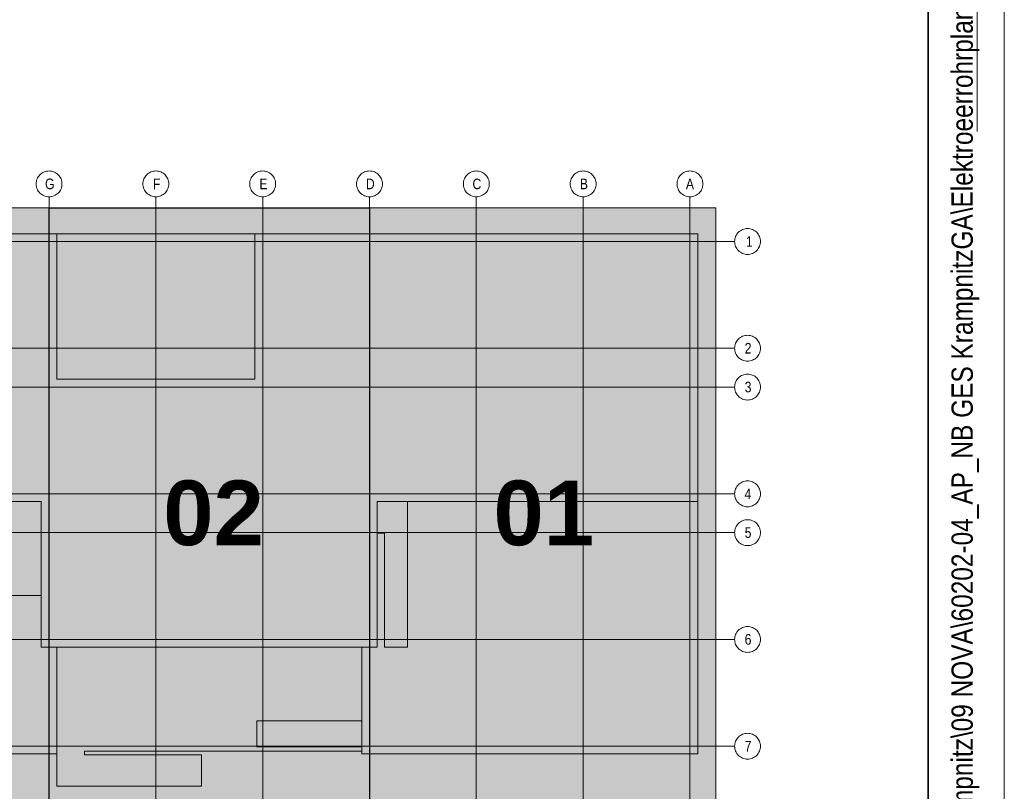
# Model space of a CAD drawing. Extents: x -620 to 300, y 62 to 1112.
# Tile 40 of 256: x 236 to 300, y 241 to 292. Entities that reach past the tile are written whole.
import ezdxf
from ezdxf.lldxf.tags import DXFTag

# ---------------------------------------------------------------- set-up
doc = ezdxf.new("R2010")
doc.units = 0
doc.layers.get('0').update_dxf_attribs({"lineweight": 13})
for name, color, linetype, lineweight in [('iwb_Plankopf Linie', 7, 'Continuous', 13), ('iwb_Plankopf Rahmen', 7, 'Continuous', 35), ('iwb_Plankopf Text', 7, 'Continuous', 18), ('PK_LP', 7, 'Continuous', 9), ('PK_LP_Achsen', 7, 'STRICHPUNKT2', 5)]:
    doc.layers.add(name, color=color, linetype=linetype, lineweight=lineweight)
doc.layers.add('PK_LP_T02', color=7, linetype='Continuous', lineweight=9, true_color=0xff6600)
doc.layers.add('PK_LP_T02_Rest', color=9, linetype='Continuous', lineweight=9, true_color=0x808080)
doc.styles.get("Standard").update_dxf_attribs({"font": 'ARIALN.TTF'})
tags = doc.linetypes.add('grob', pattern=[14, 3, -8, 3]).pattern_tags.tags
tags[8:9] = [DXFTag(74, 4), DXFTag(75, 0), DXFTag(340, '0'), DXFTag(46, 0.0), DXFTag(50, 0.0), DXFTag(44, 0.0), DXFTag(45, 0.0)]
tags[6:7] = [DXFTag(74, 4), DXFTag(75, 0), DXFTag(340, '0'), DXFTag(46, 0.0), DXFTag(50, 0.0), DXFTag(44, 0.0), DXFTag(45, 0.0)]
tags[4:5] = [DXFTag(74, 4), DXFTag(75, 0), DXFTag(340, '0'), DXFTag(46, 0.0), DXFTag(50, 0.0), DXFTag(44, 0.0), DXFTag(45, 0.0)]
tags = doc.linetypes.add('STRICHPUNKT2', pattern=[12.7, 6.35, -3.175, 0, -3.175]).pattern_tags.tags
tags[10:11] = [DXFTag(74, 4), DXFTag(75, 0), DXFTag(340, '0'), DXFTag(46, 0.0), DXFTag(50, 0.0), DXFTag(44, 0.0), DXFTag(45, 0.0)]
tags[8:9] = [DXFTag(74, 4), DXFTag(75, 0), DXFTag(340, '0'), DXFTag(46, 0.0), DXFTag(50, 0.0), DXFTag(44, 0.0), DXFTag(45, 0.0)]
tags[6:7] = [DXFTag(74, 4), DXFTag(75, 0), DXFTag(340, '0'), DXFTag(46, 0.0), DXFTag(50, 0.0), DXFTag(44, 0.0), DXFTag(45, 0.0)]
tags[4:5] = [DXFTag(74, 4), DXFTag(75, 0), DXFTag(340, '0'), DXFTag(46, 0.0), DXFTag(50, 0.0), DXFTag(44, 0.0), DXFTag(45, 0.0)]

# ---------------------------------------------------------------- blocks, each defined once
blk = doc.blocks.new('Blockreferenz-A06G9S5I8I')
at = {"color": 0, "linetype": 'ByBlock', "lineweight": -2, "ltscale": 0.13}
blk.add_solid([(237.643, 240.014), (237.643, 279.685), (258.68, 240.014), (258.68, 279.685)], dxfattribs=at)
at = {"layer": 'PK_LP', "linetype": 'grob', "lineweight": 5, "ltscale": 0.13}
for p, q in [((216.605, 279.685), (237.643, 279.685)), ((237.643, 279.685), (237.643, 240.014)), ((258.68, 279.685), (281.418, 279.685)), ((258.68, 240.014), (258.68, 279.685)), ((281.418, 279.685), (281.418, 240.014))]:
    blk.add_line(p, q, dxfattribs=at)
at = {"layer": 'PK_LP', "linetype": 'grob', "lineweight": 30, "ltscale": 0.3}
for p, q in [((237.643, 279.685), (258.68, 279.685)), ((237.643, 240.014), (237.643, 279.685)), ((258.68, 279.685), (258.68, 240.014))]:
    blk.add_line(p, q, dxfattribs=at)
at = {"layer": 'PK_LP', "linetype": 'ByBlock', "lineweight": -2, "ltscale": 0.13}
for p, q in [((237.643, 240.014), (237.643, 279.685)), ((258.68, 240.014), (258.68, 279.685))]:
    blk.add_line(p, q, dxfattribs=at)
at = {"layer": 'PK_LP', "linetype": 'ByBlock', "lineweight": 13, "ltscale": 0.13}
for p, q in [((209.085, 277.985), (238.15, 277.985)), ((238.15, 277.985), (251.16, 277.985)), ((238.15, 268.423), (238.15, 277.985)), ((238.15, 277.985), (238.15, 268.423)), ((251.16, 277.985), (251.16, 268.423)), ((251.16, 268.423), (251.16, 277.985)), ((251.16, 277.985), (280.225, 277.985)), ((280.225, 277.985), (280.225, 260.395)), ((251.16, 268.423), (238.15, 268.423)), ((238.15, 268.423), (251.16, 268.423)), ((237.135, 260.395), (217.113, 260.395)), ((237.135, 250.833), (237.135, 260.395)), ((280.225, 260.395), (259.188, 260.395)), ((259.188, 260.395), (259.188, 250.833)), ((261.185, 260.395), (259.188, 260.395)), ((259.188, 260.395), (259.188, 258.319)), ((280.225, 260.395), (259.188, 260.395)), ((259.188, 260.395), (259.188, 250.833)), ((261.185, 250.833), (261.185, 260.395)), ((280.225, 243.82), (280.225, 260.395)), ((259.188, 258.319), (259.655, 258.319)), ((259.655, 258.319), (259.655, 250.833)), ((237.135, 254.222), (221.25, 254.222)), ((237.135, 250.833), (237.135, 254.222)), ((238.15, 250.833), (237.135, 250.833)), ((259.188, 250.833), (237.135, 250.833)), ((238.15, 250.833), (238.15, 241.714)), ((258.173, 250.833), (238.15, 250.833)), ((238.15, 243.82), (238.15, 250.833)), ((258.173, 243.996), (258.173, 250.833)), ((259.188, 250.833), (258.173, 250.833)), ((258.173, 250.833), (258.173, 245.994)), ((259.655, 250.833), (261.185, 250.833)), ((251.288, 245.994), (251.288, 244.294)), ((258.173, 245.994), (251.288, 245.994)), ((216.098, 243.82), (238.15, 243.82)), ((239.976, 243.754), (239.976, 243.996)), ((239.976, 243.996), (258.173, 243.996)), ((247.66, 243.754), (239.976, 243.754)), ((247.66, 241.714), (247.66, 243.754)), ((251.288, 244.294), (258.173, 244.294)), ((258.173, 244.294), (258.173, 243.82)), ((258.173, 243.82), (280.225, 243.82)), ((238.15, 241.714), (247.66, 241.714))]:
    blk.add_line(p, q, dxfattribs=at)
at = {"layer": 'PK_LP_Achsen', "linetype": 'ByBlock', "ltscale": 0.13}
for p, q in [((236.986, 281.797), (237.042, 281.859)), ((237.042, 281.859), (237.103, 281.915)), ((237.103, 281.915), (237.17, 281.964)), ((237.17, 281.964), (237.242, 282.007)), ((237.242, 282.007), (237.317, 282.043)), ((237.317, 282.043), (237.396, 282.071)), ((237.396, 282.071), (237.477, 282.091)), ((237.477, 282.091), (237.559, 282.103)), ((237.559, 282.103), (237.643, 282.108)), ((237.643, 282.108), (237.726, 282.103)), ((237.726, 282.103), (237.809, 282.091)), ((237.809, 282.091), (237.889, 282.071)), ((237.889, 282.071), (237.968, 282.043)), ((237.968, 282.043), (238.043, 282.007)), ((238.043, 282.007), (238.115, 281.964)), ((238.115, 281.964), (238.182, 281.915)), ((238.182, 281.915), (238.244, 281.859)), ((238.244, 281.859), (238.3, 281.797)), ((243.998, 281.797), (244.054, 281.859)), ((244.054, 281.859), (244.116, 281.915)), ((244.116, 281.915), (244.183, 281.964)), ((244.183, 281.964), (244.255, 282.007)), ((244.255, 282.007), (244.33, 282.043)), ((244.33, 282.043), (244.408, 282.071)), ((244.408, 282.071), (244.489, 282.091)), ((244.489, 282.091), (244.572, 282.103)), ((244.572, 282.103), (244.655, 282.108)), ((244.655, 282.108), (244.739, 282.103)), ((244.739, 282.103), (244.821, 282.091)), ((244.821, 282.091), (244.902, 282.071)), ((244.902, 282.071), (244.98, 282.043)), ((244.98, 282.043), (245.056, 282.007)), ((245.056, 282.007), (245.127, 281.964)), ((245.127, 281.964), (245.194, 281.915)), ((245.194, 281.915), (245.256, 281.859)), ((245.256, 281.859), (245.312, 281.797)), ((251.011, 281.797), (251.067, 281.859)), ((251.067, 281.859), (251.128, 281.915)), ((251.128, 281.915), (251.195, 281.964)), ((251.195, 281.964), (251.267, 282.007)), ((251.267, 282.007), (251.342, 282.043)), ((251.342, 282.043), (251.421, 282.071)), ((251.421, 282.071), (251.502, 282.091)), ((251.502, 282.091), (251.584, 282.103)), ((251.584, 282.103), (251.668, 282.108)), ((251.668, 282.108), (251.751, 282.103)), ((251.751, 282.103), (251.834, 282.091)), ((251.834, 282.091), (251.914, 282.071)), ((251.914, 282.071), (251.993, 282.043)), ((251.993, 282.043), (252.068, 282.007)), ((252.068, 282.007), (252.14, 281.964)), ((252.14, 281.964), (252.207, 281.915)), ((252.207, 281.915), (252.269, 281.859)), ((252.269, 281.859), (252.325, 281.797)), ((258.023, 281.797), (258.079, 281.859)), ((258.079, 281.859), (258.141, 281.915)), ((258.141, 281.915), (258.208, 281.964)), ((258.208, 281.964), (258.28, 282.007)), ((258.28, 282.007), (258.355, 282.043)), ((258.355, 282.043), (258.433, 282.071)), ((258.433, 282.071), (258.514, 282.091)), ((258.514, 282.091), (258.597, 282.103)), ((258.597, 282.103), (258.68, 282.108)), ((258.68, 282.108), (258.764, 282.103)), ((258.764, 282.103), (258.846, 282.091)), ((258.846, 282.091), (258.927, 282.071)), ((258.927, 282.071), (259.005, 282.043)), ((259.005, 282.043), (259.081, 282.007)), ((259.081, 282.007), (259.152, 281.964)), ((259.152, 281.964), (259.219, 281.915)), ((259.219, 281.915), (259.281, 281.859)), ((259.281, 281.859), (259.337, 281.797)), ((265.036, 281.797), (265.092, 281.859)), ((265.092, 281.859), (265.153, 281.915)), ((265.153, 281.915), (265.22, 281.964)), ((265.22, 281.964), (265.292, 282.007)), ((265.292, 282.007), (265.367, 282.043)), ((265.367, 282.043), (265.446, 282.071)), ((265.446, 282.071), (265.527, 282.091)), ((265.527, 282.091), (265.609, 282.103)), ((265.609, 282.103), (265.693, 282.108)), ((265.693, 282.108), (265.776, 282.103)), ((265.776, 282.103), (265.859, 282.091)), ((265.859, 282.091), (265.939, 282.071)), ((265.939, 282.071), (266.018, 282.043)), ((266.018, 282.043), (266.093, 282.007)), ((266.093, 282.007), (266.165, 281.964)), ((266.165, 281.964), (266.232, 281.915)), ((266.232, 281.915), (266.294, 281.859)), ((266.294, 281.859), (266.35, 281.797)), ((272.048, 281.797), (272.104, 281.859)), ((272.104, 281.859), (272.166, 281.915)), ((272.166, 281.915), (272.233, 281.964)), ((272.233, 281.964), (272.305, 282.007)), ((272.305, 282.007), (272.38, 282.043)), ((272.38, 282.043), (272.458, 282.071)), ((272.458, 282.071), (272.539, 282.091)), ((272.539, 282.091), (272.622, 282.103)), ((272.622, 282.103), (272.705, 282.108)), ((272.705, 282.108), (272.789, 282.103)), ((272.789, 282.103), (272.871, 282.091)), ((272.871, 282.091), (272.952, 282.071)), ((272.952, 282.071), (273.03, 282.043)), ((273.03, 282.043), (273.106, 282.007)), ((273.106, 282.007), (273.177, 281.964)), ((273.177, 281.964), (273.244, 281.915)), ((273.244, 281.915), (273.306, 281.859)), ((273.306, 281.859), (273.362, 281.797)), ((279.061, 281.797), (279.117, 281.859)), ((279.117, 281.859), (279.178, 281.915)), ((279.178, 281.915), (279.245, 281.964)), ((279.245, 281.964), (279.317, 282.007)), ((279.317, 282.007), (279.392, 282.043)), ((279.392, 282.043), (279.471, 282.071)), ((279.471, 282.071), (279.552, 282.091)), ((279.552, 282.091), (279.634, 282.103)), ((279.634, 282.103), (279.718, 282.108)), ((279.718, 282.108), (279.801, 282.103)), ((279.801, 282.103), (279.884, 282.091)), ((279.884, 282.091), (279.964, 282.071)), ((279.964, 282.071), (280.043, 282.043)), ((280.043, 282.043), (280.118, 282.007)), ((280.118, 282.007), (280.19, 281.964)), ((280.19, 281.964), (280.257, 281.915)), ((280.257, 281.915), (280.319, 281.859)), ((280.319, 281.859), (280.375, 281.797)), ((236.793, 281.258), (236.797, 281.341)), ((236.797, 281.174), (236.793, 281.258)), ((236.797, 281.341), (236.809, 281.423)), ((236.809, 281.092), (236.797, 281.174)), ((236.809, 281.423), (236.829, 281.504)), ((236.829, 281.504), (236.857, 281.583)), ((236.857, 281.583), (236.893, 281.658)), ((236.893, 281.658), (236.936, 281.73)), ((236.936, 281.73), (236.986, 281.797)), ((238.3, 281.797), (238.349, 281.73)), ((238.349, 281.73), (238.392, 281.658)), ((238.392, 281.658), (238.428, 281.583)), ((238.428, 281.583), (238.456, 281.504)), ((238.456, 281.504), (238.476, 281.423)), ((238.476, 281.423), (238.489, 281.341)), ((238.489, 281.174), (238.476, 281.092)), ((238.489, 281.341), (238.493, 281.258)), ((238.493, 281.258), (238.489, 281.174)), ((243.805, 281.258), (243.809, 281.341)), ((243.809, 281.174), (243.805, 281.258)), ((243.809, 281.341), (243.822, 281.423)), ((243.822, 281.092), (243.809, 281.174)), ((243.822, 281.423), (243.842, 281.504)), ((243.842, 281.504), (243.87, 281.583)), ((243.87, 281.583), (243.906, 281.658)), ((243.906, 281.658), (243.948, 281.73)), ((243.948, 281.73), (243.998, 281.797)), ((245.312, 281.797), (245.362, 281.73)), ((245.362, 281.73), (245.405, 281.658)), ((245.405, 281.658), (245.44, 281.583)), ((245.44, 281.583), (245.469, 281.504)), ((245.469, 281.504), (245.489, 281.423)), ((245.489, 281.423), (245.501, 281.341)), ((245.501, 281.174), (245.489, 281.092)), ((245.501, 281.341), (245.505, 281.258)), ((245.505, 281.258), (245.501, 281.174)), ((250.818, 281.258), (250.822, 281.341)), ((250.822, 281.174), (250.818, 281.258)), ((250.822, 281.341), (250.834, 281.423)), ((250.834, 281.092), (250.822, 281.174)), ((250.834, 281.423), (250.854, 281.504)), ((250.854, 281.504), (250.882, 281.583)), ((250.882, 281.583), (250.918, 281.658)), ((250.918, 281.658), (250.961, 281.73)), ((250.961, 281.73), (251.011, 281.797)), ((252.325, 281.797), (252.374, 281.73)), ((252.374, 281.73), (252.417, 281.658)), ((252.417, 281.658), (252.453, 281.583)), ((252.453, 281.583), (252.481, 281.504)), ((252.481, 281.504), (252.501, 281.423)), ((252.501, 281.423), (252.514, 281.341)), ((252.514, 281.174), (252.501, 281.092)), ((252.514, 281.341), (252.518, 281.258)), ((252.518, 281.258), (252.514, 281.174)), ((257.83, 281.258), (257.834, 281.341)), ((257.834, 281.174), (257.83, 281.258)), ((257.834, 281.341), (257.847, 281.423)), ((257.847, 281.092), (257.834, 281.174)), ((257.847, 281.423), (257.867, 281.504)), ((257.867, 281.504), (257.895, 281.583)), ((257.895, 281.583), (257.931, 281.658)), ((257.931, 281.658), (257.973, 281.73)), ((257.973, 281.73), (258.023, 281.797)), ((259.337, 281.797), (259.387, 281.73)), ((259.387, 281.73), (259.43, 281.658)), ((259.43, 281.658), (259.465, 281.583)), ((259.465, 281.583), (259.494, 281.504)), ((259.494, 281.504), (259.514, 281.423)), ((259.514, 281.423), (259.526, 281.341)), ((259.526, 281.174), (259.514, 281.092)), ((259.526, 281.341), (259.53, 281.258)), ((259.53, 281.258), (259.526, 281.174)), ((264.843, 281.258), (264.847, 281.341)), ((264.847, 281.174), (264.843, 281.258)), ((264.847, 281.341), (264.859, 281.423)), ((264.859, 281.092), (264.847, 281.174)), ((264.859, 281.423), (264.879, 281.504)), ((264.879, 281.504), (264.907, 281.583)), ((264.907, 281.583), (264.943, 281.658)), ((264.943, 281.658), (264.986, 281.73)), ((264.986, 281.73), (265.036, 281.797)), ((266.35, 281.797), (266.399, 281.73)), ((266.399, 281.73), (266.442, 281.658)), ((266.442, 281.658), (266.478, 281.583)), ((266.478, 281.583), (266.506, 281.504)), ((266.506, 281.504), (266.526, 281.423)), ((266.526, 281.423), (266.539, 281.341)), ((266.539, 281.174), (266.526, 281.092)), ((266.539, 281.341), (266.543, 281.258)), ((266.543, 281.258), (266.539, 281.174)), ((271.855, 281.258), (271.859, 281.341)), ((271.859, 281.174), (271.855, 281.258)), ((271.859, 281.341), (271.872, 281.423)), ((271.872, 281.092), (271.859, 281.174)), ((271.872, 281.423), (271.892, 281.504)), ((271.892, 281.504), (271.92, 281.583)), ((271.92, 281.583), (271.956, 281.658)), ((271.956, 281.658), (271.998, 281.73)), ((271.998, 281.73), (272.048, 281.797)), ((273.362, 281.797), (273.412, 281.73)), ((273.412, 281.73), (273.455, 281.658)), ((273.455, 281.658), (273.49, 281.583)), ((273.49, 281.583), (273.519, 281.504)), ((273.519, 281.504), (273.539, 281.423)), ((273.539, 281.423), (273.551, 281.341)), ((273.551, 281.174), (273.539, 281.092)), ((273.551, 281.341), (273.555, 281.258)), ((273.555, 281.258), (273.551, 281.174)), ((278.868, 281.258), (278.872, 281.341)), ((278.872, 281.174), (278.868, 281.258)), ((278.872, 281.341), (278.884, 281.423)), ((278.884, 281.092), (278.872, 281.174)), ((278.884, 281.423), (278.904, 281.504)), ((278.904, 281.504), (278.932, 281.583)), ((278.932, 281.583), (278.968, 281.658)), ((278.968, 281.658), (279.011, 281.73)), ((279.011, 281.73), (279.061, 281.797)), ((280.375, 281.797), (280.424, 281.73)), ((280.424, 281.73), (280.467, 281.658)), ((280.467, 281.658), (280.503, 281.583)), ((280.503, 281.583), (280.531, 281.504)), ((280.531, 281.504), (280.551, 281.423)), ((280.551, 281.423), (280.564, 281.341)), ((280.564, 281.174), (280.551, 281.092)), ((280.564, 281.341), (280.568, 281.258)), ((280.568, 281.258), (280.564, 281.174)), ((236.829, 281.011), (236.809, 281.092)), ((236.857, 280.932), (236.829, 281.011)), ((236.893, 280.857), (236.857, 280.932)), ((236.936, 280.785), (236.893, 280.857)), ((236.986, 280.718), (236.936, 280.785)), ((237.042, 280.656), (236.986, 280.718)), ((237.103, 280.6), (237.042, 280.656)), ((237.17, 280.551), (237.103, 280.6)), ((237.242, 280.508), (237.17, 280.551)), ((238.115, 280.551), (238.043, 280.508)), ((238.182, 280.6), (238.115, 280.551)), ((238.244, 280.656), (238.182, 280.6)), ((238.3, 280.718), (238.244, 280.656)), ((238.349, 280.785), (238.3, 280.718)), ((238.392, 280.857), (238.349, 280.785)), ((238.428, 280.932), (238.392, 280.857)), ((238.456, 281.011), (238.428, 280.932)), ((238.476, 281.092), (238.456, 281.011)), ((243.842, 281.011), (243.822, 281.092)), ((243.87, 280.932), (243.842, 281.011)), ((243.906, 280.857), (243.87, 280.932)), ((243.948, 280.785), (243.906, 280.857)), ((243.998, 280.718), (243.948, 280.785)), ((244.054, 280.656), (243.998, 280.718)), ((244.116, 280.6), (244.054, 280.656)), ((244.183, 280.551), (244.116, 280.6)), ((244.255, 280.508), (244.183, 280.551)), ((245.127, 280.551), (245.056, 280.508)), ((245.194, 280.6), (245.127, 280.551)), ((245.256, 280.656), (245.194, 280.6)), ((245.312, 280.718), (245.256, 280.656)), ((245.362, 280.785), (245.312, 280.718)), ((245.405, 280.857), (245.362, 280.785)), ((245.44, 280.932), (245.405, 280.857)), ((245.469, 281.011), (245.44, 280.932)), ((245.489, 281.092), (245.469, 281.011)), ((250.854, 281.011), (250.834, 281.092)), ((250.882, 280.932), (250.854, 281.011)), ((250.918, 280.857), (250.882, 280.932)), ((250.961, 280.785), (250.918, 280.857)), ((251.011, 280.718), (250.961, 280.785)), ((251.067, 280.656), (251.011, 280.718)), ((251.128, 280.6), (251.067, 280.656)), ((251.195, 280.551), (251.128, 280.6)), ((251.267, 280.508), (251.195, 280.551)), ((252.14, 280.551), (252.068, 280.508)), ((252.207, 280.6), (252.14, 280.551)), ((252.269, 280.656), (252.207, 280.6)), ((252.325, 280.718), (252.269, 280.656)), ((252.374, 280.785), (252.325, 280.718)), ((252.417, 280.857), (252.374, 280.785)), ((252.453, 280.932), (252.417, 280.857)), ((252.481, 281.011), (252.453, 280.932)), ((252.501, 281.092), (252.481, 281.011)), ((257.867, 281.011), (257.847, 281.092)), ((257.895, 280.932), (257.867, 281.011)), ((257.931, 280.857), (257.895, 280.932)), ((257.973, 280.785), (257.931, 280.857)), ((258.023, 280.718), (257.973, 280.785)), ((258.079, 280.656), (258.023, 280.718)), ((258.141, 280.6), (258.079, 280.656)), ((258.208, 280.551), (258.141, 280.6)), ((258.28, 280.508), (258.208, 280.551)), ((259.152, 280.551), (259.081, 280.508)), ((259.219, 280.6), (259.152, 280.551)), ((259.281, 280.656), (259.219, 280.6)), ((259.337, 280.718), (259.281, 280.656)), ((259.387, 280.785), (259.337, 280.718)), ((259.43, 280.857), (259.387, 280.785)), ((259.465, 280.932), (259.43, 280.857)), ((259.494, 281.011), (259.465, 280.932)), ((259.514, 281.092), (259.494, 281.011)), ((264.879, 281.011), (264.859, 281.092)), ((264.907, 280.932), (264.879, 281.011)), ((264.943, 280.857), (264.907, 280.932)), ((264.986, 280.785), (264.943, 280.857)), ((265.036, 280.718), (264.986, 280.785)), ((265.092, 280.656), (265.036, 280.718)), ((265.153, 280.6), (265.092, 280.656)), ((265.22, 280.551), (265.153, 280.6)), ((265.292, 280.508), (265.22, 280.551)), ((266.165, 280.551), (266.093, 280.508)), ((266.232, 280.6), (266.165, 280.551)), ((266.294, 280.656), (266.232, 280.6)), ((266.35, 280.718), (266.294, 280.656)), ((266.399, 280.785), (266.35, 280.718)), ((266.442, 280.857), (266.399, 280.785)), ((266.478, 280.932), (266.442, 280.857)), ((266.506, 281.011), (266.478, 280.932)), ((266.526, 281.092), (266.506, 281.011)), ((271.892, 281.011), (271.872, 281.092)), ((271.92, 280.932), (271.892, 281.011)), ((271.956, 280.857), (271.92, 280.932)), ((271.998, 280.785), (271.956, 280.857)), ((272.048, 280.718), (271.998, 280.785)), ((272.104, 280.656), (272.048, 280.718)), ((272.166, 280.6), (272.104, 280.656)), ((272.233, 280.551), (272.166, 280.6)), ((272.305, 280.508), (272.233, 280.551)), ((273.177, 280.551), (273.106, 280.508)), ((273.244, 280.6), (273.177, 280.551)), ((273.306, 280.656), (273.244, 280.6)), ((273.362, 280.718), (273.306, 280.656)), ((273.412, 280.785), (273.362, 280.718)), ((273.455, 280.857), (273.412, 280.785)), ((273.49, 280.932), (273.455, 280.857)), ((273.519, 281.011), (273.49, 280.932)), ((273.539, 281.092), (273.519, 281.011)), ((278.904, 281.011), (278.884, 281.092)), ((278.932, 280.932), (278.904, 281.011)), ((278.968, 280.857), (278.932, 280.932)), ((279.011, 280.785), (278.968, 280.857)), ((279.061, 280.718), (279.011, 280.785)), ((279.117, 280.656), (279.061, 280.718)), ((279.178, 280.6), (279.117, 280.656)), ((279.245, 280.551), (279.178, 280.6)), ((279.317, 280.508), (279.245, 280.551)), ((280.19, 280.551), (280.118, 280.508)), ((280.257, 280.6), (280.19, 280.551)), ((280.319, 280.656), (280.257, 280.6)), ((280.375, 280.718), (280.319, 280.656)), ((280.424, 280.785), (280.375, 280.718)), ((280.467, 280.857), (280.424, 280.785)), ((280.503, 280.932), (280.467, 280.857)), ((280.531, 281.011), (280.503, 280.932)), ((280.551, 281.092), (280.531, 281.011)), ((237.317, 280.472), (237.242, 280.508)), ((237.396, 280.444), (237.317, 280.472)), ((237.477, 280.424), (237.396, 280.444)), ((237.559, 280.412), (237.477, 280.424)), ((237.643, 280.408), (237.559, 280.412)), ((237.726, 280.412), (237.643, 280.408)), ((237.809, 280.424), (237.726, 280.412)), ((237.889, 280.444), (237.809, 280.424)), ((237.968, 280.472), (237.889, 280.444)), ((238.043, 280.508), (237.968, 280.472)), ((244.33, 280.472), (244.255, 280.508)), ((244.408, 280.444), (244.33, 280.472)), ((244.489, 280.424), (244.408, 280.444)), ((244.572, 280.412), (244.489, 280.424)), ((244.655, 280.408), (244.572, 280.412)), ((244.739, 280.412), (244.655, 280.408)), ((244.821, 280.424), (244.739, 280.412)), ((244.902, 280.444), (244.821, 280.424)), ((244.98, 280.472), (244.902, 280.444)), ((245.056, 280.508), (244.98, 280.472)), ((251.342, 280.472), (251.267, 280.508)), ((251.421, 280.444), (251.342, 280.472)), ((251.502, 280.424), (251.421, 280.444)), ((251.584, 280.412), (251.502, 280.424)), ((251.668, 280.408), (251.584, 280.412)), ((251.751, 280.412), (251.668, 280.408)), ((251.834, 280.424), (251.751, 280.412)), ((251.914, 280.444), (251.834, 280.424)), ((251.993, 280.472), (251.914, 280.444)), ((252.068, 280.508), (251.993, 280.472)), ((258.355, 280.472), (258.28, 280.508)), ((258.433, 280.444), (258.355, 280.472)), ((258.514, 280.424), (258.433, 280.444)), ((258.597, 280.412), (258.514, 280.424)), ((258.68, 280.408), (258.597, 280.412)), ((258.764, 280.412), (258.68, 280.408)), ((258.846, 280.424), (258.764, 280.412)), ((258.927, 280.444), (258.846, 280.424)), ((259.005, 280.472), (258.927, 280.444)), ((259.081, 280.508), (259.005, 280.472)), ((265.367, 280.472), (265.292, 280.508)), ((265.446, 280.444), (265.367, 280.472)), ((265.527, 280.424), (265.446, 280.444)), ((265.609, 280.412), (265.527, 280.424)), ((265.693, 280.408), (265.609, 280.412)), ((265.776, 280.412), (265.693, 280.408)), ((265.859, 280.424), (265.776, 280.412)), ((265.939, 280.444), (265.859, 280.424)), ((266.018, 280.472), (265.939, 280.444)), ((266.093, 280.508), (266.018, 280.472)), ((272.38, 280.472), (272.305, 280.508)), ((272.458, 280.444), (272.38, 280.472)), ((272.539, 280.424), (272.458, 280.444)), ((272.622, 280.412), (272.539, 280.424)), ((272.705, 280.408), (272.622, 280.412)), ((272.789, 280.412), (272.705, 280.408)), ((272.871, 280.424), (272.789, 280.412)), ((272.952, 280.444), (272.871, 280.424)), ((273.03, 280.472), (272.952, 280.444)), ((273.106, 280.508), (273.03, 280.472)), ((279.392, 280.472), (279.317, 280.508)), ((279.471, 280.444), (279.392, 280.472)), ((279.552, 280.424), (279.471, 280.444)), ((279.634, 280.412), (279.552, 280.424)), ((279.718, 280.408), (279.634, 280.412)), ((279.801, 280.412), (279.718, 280.408)), ((279.884, 280.424), (279.801, 280.412)), ((279.964, 280.444), (279.884, 280.424)), ((280.043, 280.472), (279.964, 280.444)), ((280.118, 280.508), (280.043, 280.472)), ((282.748, 277.878), (282.791, 277.95)), ((282.791, 277.95), (282.841, 278.017)), ((282.841, 278.017), (282.897, 278.079)), ((282.897, 278.079), (282.958, 278.135)), ((282.958, 278.135), (283.025, 278.184)), ((283.025, 278.184), (283.097, 278.227)), ((283.097, 278.227), (283.172, 278.263)), ((283.172, 278.263), (283.251, 278.291)), ((283.251, 278.291), (283.332, 278.311)), ((283.332, 278.311), (283.414, 278.323)), ((283.414, 278.323), (283.498, 278.328)), ((283.498, 278.328), (283.581, 278.323)), ((283.581, 278.323), (283.663, 278.311)), ((283.663, 278.311), (283.744, 278.291)), ((283.744, 278.291), (283.823, 278.263)), ((283.823, 278.263), (283.898, 278.227)), ((283.898, 278.227), (283.97, 278.184)), ((283.97, 278.184), (284.037, 278.135)), ((284.037, 278.135), (284.099, 278.079)), ((284.099, 278.079), (284.155, 278.017)), ((284.155, 278.017), (284.204, 277.95)), ((284.204, 277.95), (284.247, 277.878)), ((282.648, 277.478), (282.652, 277.561)), ((282.652, 277.394), (282.648, 277.478)), ((282.652, 277.561), (282.664, 277.643)), ((282.664, 277.312), (282.652, 277.394)), ((282.664, 277.643), (282.684, 277.724)), ((282.684, 277.231), (282.664, 277.312)), ((282.684, 277.724), (282.712, 277.803)), ((282.712, 277.803), (282.748, 277.878)), ((284.247, 277.878), (284.283, 277.803)), ((284.283, 277.803), (284.311, 277.724)), ((284.311, 277.724), (284.331, 277.643)), ((284.331, 277.312), (284.311, 277.231)), ((284.331, 277.643), (284.344, 277.561)), ((284.344, 277.394), (284.331, 277.312)), ((284.344, 277.561), (284.348, 277.478)), ((284.348, 277.478), (284.344, 277.394)), ((282.712, 277.152), (282.684, 277.231)), ((282.748, 277.077), (282.712, 277.152)), ((282.791, 277.005), (282.748, 277.077)), ((282.841, 276.938), (282.791, 277.005)), ((282.897, 276.877), (282.841, 276.938)), ((282.958, 276.82), (282.897, 276.877)), ((283.025, 276.771), (282.958, 276.82)), ((283.097, 276.728), (283.025, 276.771)), ((283.172, 276.692), (283.097, 276.728)), ((283.251, 276.664), (283.172, 276.692)), ((283.332, 276.644), (283.251, 276.664)), ((283.744, 276.664), (283.663, 276.644)), ((283.823, 276.692), (283.744, 276.664)), ((283.898, 276.728), (283.823, 276.692)), ((283.97, 276.771), (283.898, 276.728)), ((284.037, 276.82), (283.97, 276.771)), ((284.099, 276.877), (284.037, 276.82)), ((284.155, 276.938), (284.099, 276.877)), ((284.204, 277.005), (284.155, 276.938)), ((284.247, 277.077), (284.204, 277.005)), ((284.283, 277.152), (284.247, 277.077)), ((284.311, 277.231), (284.283, 277.152)), ((283.414, 276.632), (283.332, 276.644)), ((283.498, 276.628), (283.414, 276.632)), ((283.581, 276.632), (283.498, 276.628)), ((283.663, 276.644), (283.581, 276.632)), ((282.712, 270.79), (282.748, 270.866)), ((282.748, 270.866), (282.791, 270.937)), ((282.791, 270.937), (282.841, 271.004)), ((282.841, 271.004), (282.897, 271.066)), ((282.897, 271.066), (282.958, 271.122)), ((282.958, 271.122), (283.025, 271.172)), ((283.025, 271.172), (283.097, 271.215)), ((283.097, 271.215), (283.172, 271.25)), ((283.172, 271.25), (283.251, 271.278)), ((283.251, 271.278), (283.332, 271.299)), ((283.332, 271.299), (283.414, 271.311)), ((283.414, 271.311), (283.498, 271.315)), ((283.498, 271.315), (283.581, 271.311)), ((283.581, 271.311), (283.663, 271.299)), ((283.663, 271.299), (283.744, 271.278)), ((283.744, 271.278), (283.823, 271.25)), ((283.823, 271.25), (283.898, 271.215)), ((283.898, 271.215), (283.97, 271.172)), ((283.97, 271.172), (284.037, 271.122)), ((284.037, 271.122), (284.099, 271.066)), ((284.099, 271.066), (284.155, 271.004)), ((284.155, 271.004), (284.204, 270.937)), ((284.204, 270.937), (284.247, 270.866)), ((284.247, 270.866), (284.283, 270.79)), ((282.648, 270.465), (282.652, 270.548)), ((282.652, 270.382), (282.648, 270.465)), ((282.652, 270.548), (282.664, 270.631)), ((282.664, 270.299), (282.652, 270.382)), ((282.664, 270.631), (282.684, 270.712)), ((282.684, 270.218), (282.664, 270.299)), ((282.684, 270.712), (282.712, 270.79)), ((282.712, 270.14), (282.684, 270.218)), ((284.283, 270.79), (284.311, 270.712)), ((284.311, 270.218), (284.283, 270.14)), ((284.311, 270.712), (284.331, 270.631)), ((284.331, 270.299), (284.311, 270.218)), ((284.331, 270.631), (284.344, 270.548)), ((284.344, 270.382), (284.331, 270.299)), ((284.344, 270.548), (284.348, 270.465)), ((284.348, 270.465), (284.344, 270.382)), ((282.748, 270.064), (282.712, 270.14)), ((282.791, 269.993), (282.748, 270.064)), ((282.841, 269.926), (282.791, 269.993)), ((282.897, 269.864), (282.841, 269.926)), ((282.958, 269.808), (282.897, 269.864)), ((283.025, 269.758), (282.958, 269.808)), ((283.097, 269.715), (283.025, 269.758)), ((283.172, 269.68), (283.097, 269.715)), ((283.251, 269.652), (283.172, 269.68)), ((283.332, 269.631), (283.251, 269.652)), ((283.414, 269.619), (283.332, 269.631)), ((283.498, 269.615), (283.414, 269.619)), ((283.581, 269.619), (283.498, 269.615)), ((283.663, 269.631), (283.581, 269.619)), ((283.744, 269.652), (283.663, 269.631)), ((283.823, 269.68), (283.744, 269.652)), ((283.898, 269.715), (283.823, 269.68)), ((283.97, 269.758), (283.898, 269.715)), ((284.037, 269.808), (283.97, 269.758)), ((284.099, 269.864), (284.037, 269.808)), ((284.155, 269.926), (284.099, 269.864)), ((284.204, 269.993), (284.155, 269.926)), ((284.247, 270.064), (284.204, 269.993)), ((284.283, 270.14), (284.247, 270.064)), ((282.712, 268.24), (282.748, 268.316)), ((282.748, 268.316), (282.791, 268.387)), ((282.791, 268.387), (282.841, 268.454)), ((282.841, 268.454), (282.897, 268.516)), ((282.897, 268.516), (282.958, 268.572)), ((282.958, 268.572), (283.025, 268.622)), ((283.025, 268.622), (283.097, 268.665)), ((283.097, 268.665), (283.172, 268.7)), ((283.172, 268.7), (283.251, 268.728)), ((283.251, 268.728), (283.332, 268.749)), ((283.332, 268.749), (283.414, 268.761)), ((283.414, 268.761), (283.498, 268.765)), ((283.498, 268.765), (283.581, 268.761)), ((283.581, 268.761), (283.663, 268.749)), ((283.663, 268.749), (283.744, 268.728)), ((283.744, 268.728), (283.823, 268.7)), ((283.823, 268.7), (283.898, 268.665)), ((283.898, 268.665), (283.97, 268.622)), ((283.97, 268.622), (284.037, 268.572)), ((284.037, 268.572), (284.099, 268.516)), ((284.099, 268.516), (284.155, 268.454)), ((284.155, 268.454), (284.204, 268.387)), ((284.204, 268.387), (284.247, 268.316)), ((284.247, 268.316), (284.283, 268.24)), ((282.648, 267.915), (282.652, 267.998)), ((282.652, 267.832), (282.648, 267.915)), ((282.652, 267.998), (282.664, 268.081)), ((282.664, 267.749), (282.652, 267.832)), ((282.664, 268.081), (282.684, 268.162)), ((282.684, 267.668), (282.664, 267.749)), ((282.684, 268.162), (282.712, 268.24)), ((282.712, 267.59), (282.684, 267.668)), ((284.283, 268.24), (284.311, 268.162)), ((284.311, 267.668), (284.283, 267.59)), ((284.311, 268.162), (284.331, 268.081)), ((284.331, 267.749), (284.311, 267.668)), ((284.331, 268.081), (284.344, 267.998)), ((284.344, 267.832), (284.331, 267.749)), ((284.344, 267.998), (284.348, 267.915)), ((284.348, 267.915), (284.344, 267.832)), ((282.748, 267.514), (282.712, 267.59)), ((282.791, 267.443), (282.748, 267.514)), ((282.841, 267.376), (282.791, 267.443)), ((282.897, 267.314), (282.841, 267.376)), ((282.958, 267.258), (282.897, 267.314)), ((283.025, 267.208), (282.958, 267.258)), ((283.097, 267.165), (283.025, 267.208)), ((283.172, 267.13), (283.097, 267.165)), ((283.251, 267.102), (283.172, 267.13)), ((283.332, 267.081), (283.251, 267.102)), ((283.414, 267.069), (283.332, 267.081)), ((283.498, 267.065), (283.414, 267.069)), ((283.581, 267.069), (283.498, 267.065)), ((283.663, 267.081), (283.581, 267.069)), ((283.744, 267.102), (283.663, 267.081)), ((283.823, 267.13), (283.744, 267.102)), ((283.898, 267.165), (283.823, 267.13)), ((283.97, 267.208), (283.898, 267.165)), ((284.037, 267.258), (283.97, 267.208)), ((284.099, 267.314), (284.037, 267.258)), ((284.155, 267.376), (284.099, 267.314)), ((284.204, 267.443), (284.155, 267.376)), ((284.247, 267.514), (284.204, 267.443)), ((284.283, 267.59), (284.247, 267.514)), ((282.664, 261.068), (282.684, 261.149)), ((282.684, 261.149), (282.712, 261.228)), ((282.712, 261.228), (282.748, 261.303)), ((282.748, 261.303), (282.791, 261.375)), ((282.791, 261.375), (282.841, 261.442)), ((282.841, 261.442), (282.897, 261.504)), ((282.897, 261.504), (282.958, 261.56)), ((282.958, 261.56), (283.025, 261.609)), ((283.025, 261.609), (283.097, 261.652)), ((283.097, 261.652), (283.172, 261.688)), ((283.172, 261.688), (283.251, 261.716)), ((283.251, 261.716), (283.332, 261.736)), ((283.332, 261.736), (283.414, 261.748)), ((283.414, 261.748), (283.498, 261.753)), ((283.498, 261.753), (283.581, 261.748)), ((283.581, 261.748), (283.663, 261.736)), ((283.663, 261.736), (283.744, 261.716)), ((283.744, 261.716), (283.823, 261.688)), ((283.823, 261.688), (283.898, 261.652)), ((283.898, 261.652), (283.97, 261.609)), ((283.97, 261.609), (284.037, 261.56)), ((284.037, 261.56), (284.099, 261.504)), ((284.099, 261.504), (284.155, 261.442)), ((284.155, 261.442), (284.204, 261.375)), ((284.204, 261.375), (284.247, 261.303)), ((284.247, 261.303), (284.283, 261.228)), ((284.283, 261.228), (284.311, 261.149)), ((284.311, 261.149), (284.331, 261.068)), ((282.648, 260.903), (282.652, 260.986)), ((282.652, 260.819), (282.648, 260.903)), ((282.652, 260.986), (282.664, 261.068)), ((282.664, 260.737), (282.652, 260.819)), ((282.684, 260.656), (282.664, 260.737)), ((282.712, 260.577), (282.684, 260.656)), ((282.748, 260.502), (282.712, 260.577)), ((282.791, 260.43), (282.748, 260.502)), ((284.247, 260.502), (284.204, 260.43)), ((284.283, 260.577), (284.247, 260.502)), ((284.311, 260.656), (284.283, 260.577)), ((284.331, 260.737), (284.311, 260.656)), ((284.331, 261.068), (284.344, 260.986)), ((284.344, 260.819), (284.331, 260.737)), ((284.344, 260.986), (284.348, 260.903)), ((284.348, 260.903), (284.344, 260.819)), ((282.841, 260.363), (282.791, 260.43)), ((282.897, 260.302), (282.841, 260.363)), ((282.958, 260.245), (282.897, 260.302)), ((283.025, 260.196), (282.958, 260.245)), ((283.097, 260.153), (283.025, 260.196)), ((283.172, 260.117), (283.097, 260.153)), ((283.251, 260.089), (283.172, 260.117)), ((283.332, 260.069), (283.251, 260.089)), ((283.414, 260.057), (283.332, 260.069)), ((283.498, 260.053), (283.414, 260.057)), ((283.581, 260.057), (283.498, 260.053)), ((283.663, 260.069), (283.581, 260.057)), ((283.744, 260.089), (283.663, 260.069)), ((283.823, 260.117), (283.744, 260.089)), ((283.898, 260.153), (283.823, 260.117)), ((283.97, 260.196), (283.898, 260.153)), ((284.037, 260.245), (283.97, 260.196)), ((284.099, 260.302), (284.037, 260.245)), ((284.155, 260.363), (284.099, 260.302)), ((284.204, 260.43), (284.155, 260.363)), ((283.332, 259.186), (283.414, 259.198)), ((283.414, 259.198), (283.498, 259.203)), ((283.498, 259.203), (283.581, 259.198)), ((283.581, 259.198), (283.663, 259.186)), ((282.664, 258.518), (282.684, 258.599)), ((282.684, 258.599), (282.712, 258.678)), ((282.712, 258.678), (282.748, 258.753)), ((282.748, 258.753), (282.791, 258.825)), ((282.791, 258.825), (282.841, 258.892)), ((282.841, 258.892), (282.897, 258.954)), ((282.897, 258.954), (282.958, 259.01)), ((282.958, 259.01), (283.025, 259.059)), ((283.025, 259.059), (283.097, 259.102)), ((283.097, 259.102), (283.172, 259.138)), ((283.172, 259.138), (283.251, 259.166)), ((283.251, 259.166), (283.332, 259.186)), ((283.663, 259.186), (283.744, 259.166)), ((283.744, 259.166), (283.823, 259.138)), ((283.823, 259.138), (283.898, 259.102)), ((283.898, 259.102), (283.97, 259.059)), ((283.97, 259.059), (284.037, 259.01)), ((284.037, 259.01), (284.099, 258.954)), ((284.099, 258.954), (284.155, 258.892)), ((284.155, 258.892), (284.204, 258.825)), ((284.204, 258.825), (284.247, 258.753)), ((284.247, 258.753), (284.283, 258.678)), ((284.283, 258.678), (284.311, 258.599)), ((284.311, 258.599), (284.331, 258.518)), ((282.648, 258.353), (282.652, 258.436)), ((282.652, 258.269), (282.648, 258.353)), ((282.652, 258.436), (282.664, 258.518)), ((282.664, 258.187), (282.652, 258.269)), ((282.684, 258.106), (282.664, 258.187)), ((282.712, 258.027), (282.684, 258.106)), ((282.748, 257.952), (282.712, 258.027)), ((282.791, 257.88), (282.748, 257.952)), ((284.247, 257.952), (284.204, 257.88)), ((284.283, 258.027), (284.247, 257.952)), ((284.311, 258.106), (284.283, 258.027)), ((284.331, 258.187), (284.311, 258.106)), ((284.331, 258.518), (284.344, 258.436)), ((284.344, 258.269), (284.331, 258.187)), ((284.344, 258.436), (284.348, 258.353)), ((284.348, 258.353), (284.344, 258.269)), ((282.841, 257.813), (282.791, 257.88)), ((282.897, 257.752), (282.841, 257.813)), ((282.958, 257.695), (282.897, 257.752)), ((283.025, 257.646), (282.958, 257.695)), ((283.097, 257.603), (283.025, 257.646)), ((283.172, 257.567), (283.097, 257.603)), ((283.251, 257.539), (283.172, 257.567)), ((283.332, 257.519), (283.251, 257.539)), ((283.414, 257.507), (283.332, 257.519)), ((283.498, 257.503), (283.414, 257.507)), ((283.581, 257.507), (283.498, 257.503)), ((283.663, 257.519), (283.581, 257.507)), ((283.744, 257.539), (283.663, 257.519)), ((283.823, 257.567), (283.744, 257.539)), ((283.898, 257.603), (283.823, 257.567)), ((283.97, 257.646), (283.898, 257.603)), ((284.037, 257.695), (283.97, 257.646)), ((284.099, 257.752), (284.037, 257.695)), ((284.155, 257.813), (284.099, 257.752)), ((284.204, 257.88), (284.155, 257.813)), ((283.025, 252.047), (283.097, 252.09)), ((283.097, 252.09), (283.172, 252.125)), ((283.172, 252.125), (283.251, 252.153)), ((283.251, 252.153), (283.332, 252.174)), ((283.332, 252.174), (283.414, 252.186)), ((283.414, 252.186), (283.498, 252.19)), ((283.498, 252.19), (283.581, 252.186)), ((283.581, 252.186), (283.663, 252.174)), ((283.663, 252.174), (283.744, 252.153)), ((283.744, 252.153), (283.823, 252.125)), ((283.823, 252.125), (283.898, 252.09)), ((283.898, 252.09), (283.97, 252.047)), ((282.652, 251.423), (282.664, 251.506)), ((282.664, 251.506), (282.684, 251.587)), ((282.684, 251.587), (282.712, 251.665)), ((282.712, 251.665), (282.748, 251.741)), ((282.748, 251.741), (282.791, 251.812)), ((282.791, 251.812), (282.841, 251.879)), ((282.841, 251.879), (282.897, 251.941)), ((282.897, 251.941), (282.958, 251.997)), ((282.958, 251.997), (283.025, 252.047)), ((283.97, 252.047), (284.037, 251.997)), ((284.037, 251.997), (284.099, 251.941)), ((284.099, 251.941), (284.155, 251.879)), ((284.155, 251.879), (284.204, 251.812)), ((284.204, 251.812), (284.247, 251.741)), ((284.247, 251.741), (284.283, 251.665)), ((284.283, 251.665), (284.311, 251.587)), ((284.311, 251.587), (284.331, 251.506)), ((284.331, 251.506), (284.344, 251.423)), ((282.648, 251.34), (282.652, 251.423)), ((282.652, 251.257), (282.648, 251.34)), ((282.664, 251.174), (282.652, 251.257)), ((282.684, 251.093), (282.664, 251.174)), ((282.712, 251.015), (282.684, 251.093)), ((282.748, 250.939), (282.712, 251.015)), ((282.791, 250.868), (282.748, 250.939)), ((282.841, 250.801), (282.791, 250.868)), ((282.897, 250.739), (282.841, 250.801)), ((284.155, 250.801), (284.099, 250.739)), ((284.204, 250.868), (284.155, 250.801)), ((284.247, 250.939), (284.204, 250.868)), ((284.283, 251.015), (284.247, 250.939)), ((284.311, 251.093), (284.283, 251.015)), ((284.331, 251.174), (284.311, 251.093)), ((284.344, 251.257), (284.331, 251.174)), ((284.344, 251.423), (284.348, 251.34)), ((284.348, 251.34), (284.344, 251.257)), ((282.958, 250.683), (282.897, 250.739)), ((283.025, 250.633), (282.958, 250.683)), ((283.097, 250.59), (283.025, 250.633)), ((283.172, 250.555), (283.097, 250.59)), ((283.251, 250.527), (283.172, 250.555)), ((283.332, 250.506), (283.251, 250.527)), ((283.414, 250.494), (283.332, 250.506)), ((283.498, 250.49), (283.414, 250.494)), ((283.581, 250.494), (283.498, 250.49)), ((283.663, 250.506), (283.581, 250.494)), ((283.744, 250.527), (283.663, 250.506)), ((283.823, 250.555), (283.744, 250.527)), ((283.898, 250.59), (283.823, 250.555)), ((283.97, 250.633), (283.898, 250.59)), ((284.037, 250.683), (283.97, 250.633)), ((284.099, 250.739), (284.037, 250.683)), ((282.897, 244.929), (282.958, 244.985)), ((282.958, 244.985), (283.025, 245.034)), ((283.025, 245.034), (283.097, 245.077)), ((283.097, 245.077), (283.172, 245.113)), ((283.172, 245.113), (283.251, 245.141)), ((283.251, 245.141), (283.332, 245.161)), ((283.332, 245.161), (283.414, 245.173)), ((283.414, 245.173), (283.498, 245.178)), ((283.498, 245.178), (283.581, 245.173)), ((283.581, 245.173), (283.663, 245.161)), ((283.663, 245.161), (283.744, 245.141)), ((283.744, 245.141), (283.823, 245.113)), ((283.823, 245.113), (283.898, 245.077)), ((283.898, 245.077), (283.97, 245.034)), ((283.97, 245.034), (284.037, 244.985)), ((284.037, 244.985), (284.099, 244.929)), ((282.648, 244.328), (282.652, 244.411)), ((282.652, 244.244), (282.648, 244.328)), ((282.652, 244.411), (282.664, 244.493)), ((282.664, 244.493), (282.684, 244.574)), ((282.684, 244.574), (282.712, 244.653)), ((282.712, 244.653), (282.748, 244.728)), ((282.748, 244.728), (282.791, 244.8)), ((282.791, 244.8), (282.841, 244.867)), ((282.841, 244.867), (282.897, 244.929)), ((284.099, 244.929), (284.155, 244.867)), ((284.155, 244.867), (284.204, 244.8)), ((284.204, 244.8), (284.247, 244.728)), ((284.247, 244.728), (284.283, 244.653)), ((284.283, 244.653), (284.311, 244.574)), ((284.311, 244.574), (284.331, 244.493)), ((284.331, 244.493), (284.344, 244.411)), ((284.344, 244.411), (284.348, 244.328)), ((284.348, 244.328), (284.344, 244.244)), ((282.664, 244.162), (282.652, 244.244)), ((282.684, 244.081), (282.664, 244.162)), ((282.712, 244.002), (282.684, 244.081)), ((282.748, 243.927), (282.712, 244.002)), ((282.791, 243.855), (282.748, 243.927)), ((282.841, 243.788), (282.791, 243.855)), ((282.897, 243.727), (282.841, 243.788)), ((282.958, 243.67), (282.897, 243.727)), ((284.099, 243.727), (284.037, 243.67)), ((284.155, 243.788), (284.099, 243.727)), ((284.204, 243.855), (284.155, 243.788)), ((284.247, 243.927), (284.204, 243.855)), ((284.283, 244.002), (284.247, 243.927)), ((284.311, 244.081), (284.283, 244.002)), ((284.331, 244.162), (284.311, 244.081)), ((284.344, 244.244), (284.331, 244.162)), ((283.025, 243.621), (282.958, 243.67)), ((283.097, 243.578), (283.025, 243.621)), ((283.172, 243.542), (283.097, 243.578)), ((283.251, 243.514), (283.172, 243.542)), ((283.332, 243.494), (283.251, 243.514)), ((283.414, 243.482), (283.332, 243.494)), ((283.498, 243.478), (283.414, 243.482)), ((283.581, 243.482), (283.498, 243.478)), ((283.663, 243.494), (283.581, 243.482)), ((283.744, 243.514), (283.663, 243.494)), ((283.823, 243.542), (283.744, 243.514)), ((283.898, 243.578), (283.823, 243.542)), ((283.97, 243.621), (283.898, 243.578)), ((284.037, 243.67), (283.97, 243.621))]:
    blk.add_line(p, q, dxfattribs=at)
at = {"layer": 'PK_LP_Achsen', "linetype": 'STRICHPUNKT2', "ltscale": 0.13}
for p, q in [((237.643, 280.408), (237.643, 239.291)), ((244.655, 280.408), (244.655, 239.291)), ((251.668, 280.408), (251.668, 239.291)), ((258.68, 280.408), (258.68, 239.291)), ((265.693, 280.408), (265.693, 239.291)), ((272.705, 280.408), (272.705, 239.291)), ((279.718, 280.408), (279.718, 239.291)), ((128.038, 277.478), (282.648, 277.478)), ((128.038, 270.465), (282.648, 270.465)), ((128.038, 267.915), (282.648, 267.915)), ((128.038, 260.903), (282.648, 260.903)), ((128.038, 258.353), (282.648, 258.353)), ((128.038, 251.34), (282.648, 251.34)), ((128.038, 244.328), (282.648, 244.328))]:
    blk.add_line(p, q, dxfattribs=at)
at = {"layer": 'PK_LP_T02_Rest', "linetype": 'ByBlock', "lineweight": -2, "ltscale": 0.13}
for points in [[(216.605, 240.014), (216.605, 279.685), (237.643, 240.014), (237.643, 279.685)], [(258.68, 240.014), (258.68, 279.685), (281.418, 240.014), (281.418, 279.685)]]:
    blk.add_solid(points, dxfattribs=at)
at = {"layer": 'PK_LP', "linetype": 'ByBlock', "lineweight": 25, "ltscale": 0.25, "char_height": 4.25, "attachment_point": 1}
for s, insert in [('{\\fArial|b1|i0;02}', (245.14, 261.778)), ('{\\fArial|b1|i0;01}', (266.818, 261.774))]:
    blk.add_mtext(s, dxfattribs=dict(at, insert=insert))
at = {"layer": 'PK_LP_Achsen', "linetype": 'ByBlock', "ltscale": 0.13, "char_height": 0.69538, "attachment_point": 1}
for s, insert in [('{\\fArial Narrow;G}', (237.379, 281.605)), ('{\\fArial Narrow;F}', (244.463, 281.605)), ('{\\fArial Narrow;E}', (251.455, 281.605)), ('{\\fArial Narrow;D}', (258.445, 281.605)), ('{\\fArial Narrow;C}', (265.441, 281.605)), ('{\\fArial Narrow;B}', (272.49, 281.605)), ('{\\fArial Narrow;A}', (279.451, 281.605)), ('{\\fArial Narrow;1}', (283.393, 277.824)), ('{\\fArial Narrow;2}', (283.308, 270.812)), ('{\\fArial Narrow;3}', (283.311, 268.268)), ('{\\fArial Narrow;4}', (283.3, 261.25)), ('{\\fArial Narrow;5}', (283.309, 258.706)), ('{\\fArial Narrow;6}', (283.309, 251.693)), ('{\\fArial Narrow;7}', (283.313, 244.675))]:
    blk.add_mtext(s, dxfattribs=dict(at, insert=insert))

msp = doc.modelspace()

# ---------------------------------------------------------------- linework, layer by layer
at = {"layer": 'iwb_Plankopf Linie', "ltscale": 0.13}
msp.add_line((295.353, 67.433), (295.353, 359.433), dxfattribs=at)
at = {"layer": 'iwb_Plankopf Rahmen', "ltscale": 0.35}
msp.add_line((295.353, 359.433), (295.353, 67.433), dxfattribs=at)
at = {"layer": 'iwb_Plankopf Rahmen', "color": 8, "lineweight": 13, "ltscale": 0.13, "true_color": 0x808080}
msp.add_lwpolyline([(300.353, 62.433), (-619.647, 62.433), (-619.647, 1112.433), (300.353, 1112.433), (300.353, 62.433)], close=True, dxfattribs=at)
at = {"layer": 'iwb_Plankopf Rahmen', "ltscale": 0.35}
msp.add_lwpolyline([(-599.647, 67.433), (-599.647, 1107.433), (295.353, 1107.433), (295.353, 67.433), (-599.647, 67.433)], close=True, dxfattribs=at)

# ---------------------------------------------------------------- block references
at = {"layer": 'PK_LP_T02', "ltscale": 0.13}
msp.add_blockref('Blockreferenz-A06G9S5I8I', (0, 0), dxfattribs=at)

# ---------------------------------------------------------------- texts
at = {"layer": 'iwb_Plankopf Text', "ltscale": 0.18, "insert": (296.886, 74.512), "char_height": 1.4, "attachment_point": 1, "rotation": 90, "line_spacing_factor": 1.002}
msp.add_mtext('{\\fArial Narrow;\\\\srvnovamd01\\Nova_MD\\TGA\\60202 Pro Potsdam\\04 NB GES Krampnitz\\09 NOVA\\60202-04_AP_NB GES Krampnitz\\TGA\\Elektro\\Leerrohrplanung\\E_Leerrohr_2OG.n4m006KRA_ELT_5_LR_02_002_P_A}', dxfattribs=at)

doc.saveas('drawing.dxf')
